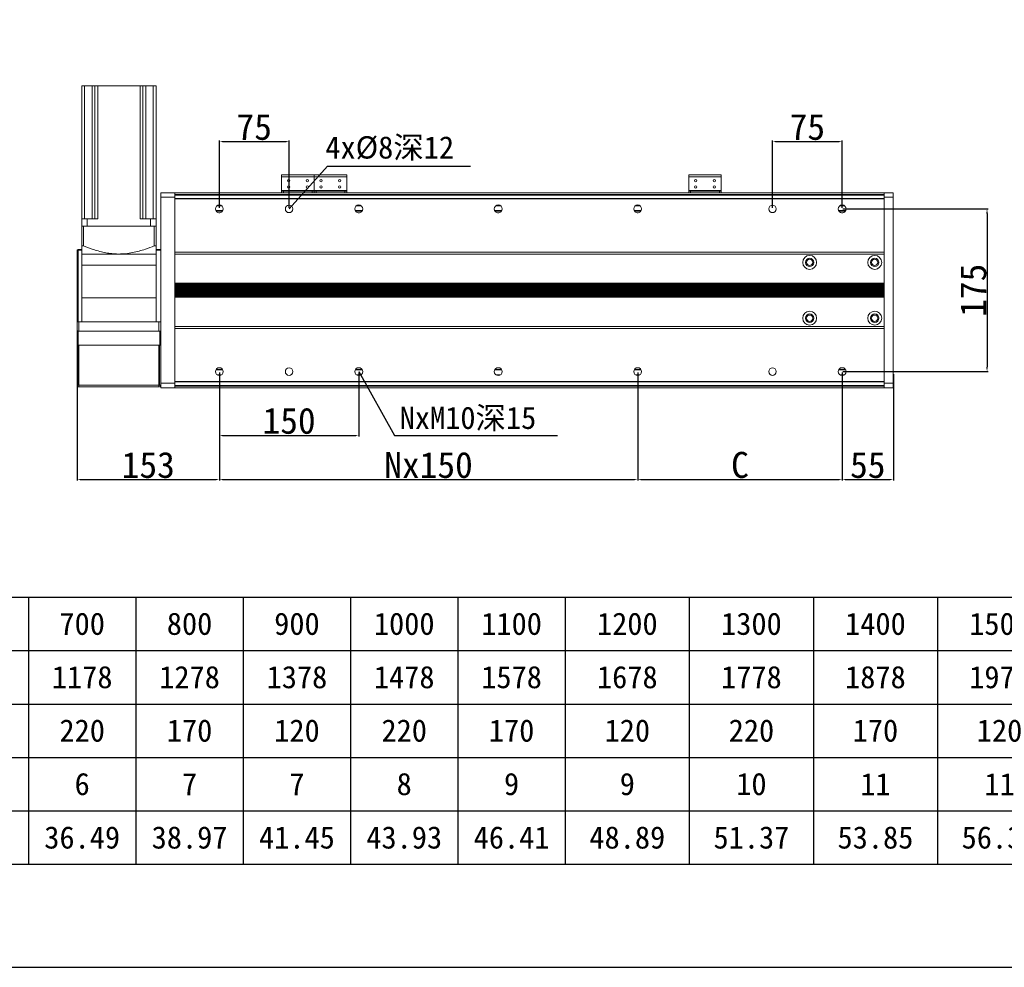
# Model space of a CAD drawing. Header units: millimetres. Extents: x -20285 to -7807, y 12313 to 17573.
# Tile 33 of 37: x -10060 to -9001, y 15454 to 16473. Entities that reach past the tile are written whole.
import ezdxf

# ---------------------------------------------------------------- set-up
doc = ezdxf.new("R2010")
doc.units = ezdxf.units.MM
doc.header["$PDSIZE"] = -1
doc.layers.add('图层3', color=7, linetype='Continuous')
doc.dimstyles.new('ISO-25', dxfattribs={"dimtxt": 2.5, "dimasz": 2.5, "dimexe": 1.25, "dimexo": 0.625, "dimtad": 1, "dimtxsty": 'Standard', "dimcen": 2.5, "dimadec": 0, "dimazin": 0, "dimtfac": 1, "dimtmove": 0, "dimatfit": 3, "dimfxl": 0, "dimarcsym": 0})

# ---------------------------------------------------------------- blocks, each defined once
blk = doc.blocks.new('*D268')
at = {"color": 0, "lineweight": -2, "transparency": 16777216}
for p, q in [((-9998, 16138.6), (-9998, 15977.2)), ((-9845, 16093.4), (-9845, 15977.2)), ((-9994.7, 15978.2), (-9848.3, 15978.2))]:
    blk.add_line(p, q, dxfattribs=at)
at = {"color": 0, "transparency": 16777216}
for points in [[(-9994.7, 15978.8), (-9994.7, 15977.7), (-9998, 15978.2)], [(-9848.3, 15978.8), (-9848.3, 15977.7), (-9845, 15978.2)]]:
    blk.add_solid(points, dxfattribs=at)
at = {"layer": 'Defpoints', "color": 0, "transparency": 16777216}
for p in [(-9998, 16139.6), (-9845, 16094.4), (-9845, 15978.2)]:
    blk.add_point(p, dxfattribs=at)
at = {"color": 0, "transparency": 16777216, "insert": (-9921.5, 15993.8), "char_height": 28, "attachment_point": 5}
blk.add_mtext('153', dxfattribs=at)
blk = doc.blocks.new('*D269')
at = {"color": 0, "lineweight": -2, "transparency": 16777216}
for p, q in [((-9695, 16093.4), (-9695, 16024.7)), ((-9845, 16054.4), (-9845, 16024.7)), ((-9841.7, 16025.7), (-9698.3, 16025.7))]:
    blk.add_line(p, q, dxfattribs=at)
at = {"color": 0, "transparency": 16777216}
for points in [[(-9841.7, 16026.3), (-9841.7, 16025.2), (-9845, 16025.7)], [(-9698.3, 16026.3), (-9698.3, 16025.2), (-9695, 16025.7)]]:
    blk.add_solid(points, dxfattribs=at)
at = {"layer": 'Defpoints', "color": 0, "transparency": 16777216}
for p in [(-9695, 16094.4), (-9845, 16055.4), (-9695, 16025.7)]:
    blk.add_point(p, dxfattribs=at)
at = {"color": 0, "transparency": 16777216, "insert": (-9770, 16041.3), "char_height": 28, "attachment_point": 5}
blk.add_mtext('150', dxfattribs=at)
blk = doc.blocks.new('*D270')
at = {"color": 0, "lineweight": -2, "transparency": 16777216}
for p, q in [((-9395, 16093.4), (-9395, 15977.2)), ((-9845, 15993), (-9845, 15977.2)), ((-9841.7, 15978.2), (-9398.3, 15978.2))]:
    blk.add_line(p, q, dxfattribs=at)
at = {"color": 0, "transparency": 16777216}
for points in [[(-9841.7, 15978.8), (-9841.7, 15977.7), (-9845, 15978.2)], [(-9398.3, 15978.8), (-9398.3, 15977.7), (-9395, 15978.2)]]:
    blk.add_solid(points, dxfattribs=at)
at = {"layer": 'Defpoints', "color": 0, "transparency": 16777216}
for p in [(-9395, 16094.4), (-9845, 15994), (-9395, 15978.2)]:
    blk.add_point(p, dxfattribs=at)
at = {"color": 0, "transparency": 16777216, "insert": (-9620, 15993.8), "char_height": 28, "attachment_point": 5}
blk.add_mtext('Nx150', dxfattribs=at)
blk = doc.blocks.new('*D271')
at = {"color": 0, "lineweight": -2, "transparency": 16777216}
for p, q in [((-9845, 16270.4), (-9845, 16343)), ((-9770, 16270.4), (-9770, 16343)), ((-9841.7, 16342), (-9773.3, 16342))]:
    blk.add_line(p, q, dxfattribs=at)
at = {"color": 0, "transparency": 16777216}
for points in [[(-9841.7, 16342.6), (-9841.7, 16341.5), (-9845, 16342)], [(-9773.3, 16342.6), (-9773.3, 16341.5), (-9770, 16342)]]:
    blk.add_solid(points, dxfattribs=at)
at = {"layer": 'Defpoints', "color": 0, "transparency": 16777216}
for p in [(-9770, 16342), (-9845, 16269.4), (-9770, 16269.4)]:
    blk.add_point(p, dxfattribs=at)
at = {"color": 0, "transparency": 16777216, "insert": (-9807.5, 16357.5), "char_height": 28, "attachment_point": 5}
blk.add_mtext('75', dxfattribs=at)
blk = doc.blocks.new('*D272')
at = {"color": 0, "lineweight": -2, "transparency": 16777216}
for p, q in [((-9395, 16093.4), (-9395, 15977.2)), ((-9175, 16093.4), (-9175, 15977.2)), ((-9391.7, 15978.2), (-9178.3, 15978.2))]:
    blk.add_line(p, q, dxfattribs=at)
at = {"color": 0, "transparency": 16777216}
for points in [[(-9391.7, 15978.8), (-9391.7, 15977.7), (-9395, 15978.2)], [(-9178.3, 15978.8), (-9178.3, 15977.7), (-9175, 15978.2)]]:
    blk.add_solid(points, dxfattribs=at)
at = {"layer": 'Defpoints', "color": 0, "transparency": 16777216}
for p in [(-9395, 16094.4), (-9175, 16094.4), (-9175, 15978.2)]:
    blk.add_point(p, dxfattribs=at)
at = {"color": 0, "transparency": 16777216, "insert": (-9285, 15993.8), "char_height": 28, "attachment_point": 5}
blk.add_mtext('C', dxfattribs=at)
blk = doc.blocks.new('*D273')
at = {"color": 0, "lineweight": -2, "transparency": 16777216}
for p, q in [((-9120, 16091.5), (-9120, 15977.2)), ((-9175, 16060), (-9175, 15977.2)), ((-9171.7, 15978.2), (-9123.3, 15978.2))]:
    blk.add_line(p, q, dxfattribs=at)
at = {"color": 0, "transparency": 16777216}
for points in [[(-9171.7, 15978.8), (-9171.7, 15977.7), (-9175, 15978.2)], [(-9123.3, 15978.8), (-9123.3, 15977.7), (-9120, 15978.2)]]:
    blk.add_solid(points, dxfattribs=at)
at = {"layer": 'Defpoints', "color": 0, "transparency": 16777216}
for p in [(-9120, 16092.5), (-9175, 16061), (-9120, 15978.2)]:
    blk.add_point(p, dxfattribs=at)
at = {"color": 0, "transparency": 16777216, "insert": (-9147.5, 15993.8), "char_height": 28, "attachment_point": 5}
blk.add_mtext('55', dxfattribs=at)
blk = doc.blocks.new('*D274')
at = {"color": 0, "lineweight": -2, "transparency": 16777216}
for p, q in [((-9250, 16270.4), (-9250, 16343)), ((-9175, 16270.4), (-9175, 16343)), ((-9246.7, 16342), (-9178.3, 16342))]:
    blk.add_line(p, q, dxfattribs=at)
at = {"color": 0, "transparency": 16777216}
for points in [[(-9246.7, 16342.6), (-9246.7, 16341.5), (-9250, 16342)], [(-9178.3, 16342.6), (-9178.3, 16341.5), (-9175, 16342)]]:
    blk.add_solid(points, dxfattribs=at)
at = {"layer": 'Defpoints', "color": 0, "transparency": 16777216}
for p in [(-9175, 16342), (-9250, 16269.4), (-9175, 16269.4)]:
    blk.add_point(p, dxfattribs=at)
at = {"color": 0, "transparency": 16777216, "insert": (-9212.5, 16357.5), "char_height": 28, "attachment_point": 5}
blk.add_mtext('75', dxfattribs=at)
blk = doc.blocks.new('*D275')
at = {"layer": 'Defpoints', "color": 0, "transparency": 16777216}
for p in [(-9175, 16269.4), (-9175, 16094.4), (-9019.2, 16094.4)]:
    blk.add_point(p, dxfattribs=at)
at = {"layer": '图层3', "color": 0, "lineweight": -2, "transparency": 16777216}
for p, q in [((-9174.4, 16269.4), (-9018, 16269.4)), ((-9019.2, 16264.4), (-9019.2, 16099.4)), ((-9174.4, 16094.4), (-9018, 16094.4))]:
    blk.add_line(p, q, dxfattribs=at)
at = {"layer": '图层3', "color": 0, "transparency": 16777216}
for points in [[(-9020.1, 16264.4), (-9018.4, 16264.4), (-9019.2, 16269.4)], [(-9020.1, 16099.4), (-9018.4, 16099.4), (-9019.2, 16094.4)]]:
    blk.add_solid(points, dxfattribs=at)
at = {"layer": '图层3', "color": 0, "transparency": 16777216, "insert": (-9033.9, 16181.9), "char_height": 28, "attachment_point": 5, "rotation": 90}
blk.add_mtext('175', dxfattribs=at)
blk = doc.blocks.new('A')
for p, q in [((-20055.7, 15851.8), (-17048.9, 15851.8)), ((-19154.4, 15851.8), (-19154.4, 15564.4)), ((-19039, 15851.8), (-19039, 15564.4)), ((-18923.5, 15851.8), (-18923.5, 15564.4)), ((-18808, 15851.8), (-18808, 15564.4)), ((-18692.5, 15851.8), (-18692.5, 15564.4)), ((-18577, 15851.8), (-18577, 15564.4)), ((-18443.6, 15851.8), (-18443.6, 15564.4)), ((-18310.1, 15851.8), (-18310.1, 15564.4)), ((-18176.6, 15851.8), (-18176.6, 15564.4)), ((-20055.7, 15794.3), (-17048.9, 15794.3)), ((-20055.7, 15736.8), (-17048.9, 15736.8)), ((-20055.7, 15679.3), (-17048.9, 15679.3)), ((-20055.7, 15621.8), (-17048.9, 15621.8)), ((-20055.7, 15564.4), (-17048.9, 15564.4))]:
    blk.add_line(p, q)
at = {"char_height": 23.989, "attachment_point": 5}
for s, insert, width in [('{\\f宋体|b0|i0|c134;700', (-19096.7, 15823), 89.977), ('{\\f宋体|b0|i0|c134;800', (-18981.2, 15823), 89.977), ('{\\f宋体|b0|i0|c134;900', (-18865.7, 15823), 89.977), ('{\\f宋体|b0|i0|c134;1000', (-18750.3, 15823), 89.977), ('{\\f宋体|b0|i0|c134;1100', (-18634.8, 15823), 89.977), ('{\\f宋体|b0|i0|c134;1200', (-18510.3, 15823), 107.969), ('{\\f宋体|b0|i0|c134;1300', (-18376.8, 15823), 107.969), ('{\\f宋体|b0|i0|c134;1400', (-18243.4, 15823), 107.969), ('{\\f宋体|b0|i0|c134;1500', (-18109.9, 15823), 107.969), ('{\\fSimSun|b0|i0|c134|p2;1178}', (-19096.7, 15765.6), 89.977), ('{\\fSimSun|b0|i0|c134|p2;1278}', (-18981.2, 15765.6), 89.977), ('{\\fSimSun|b0|i0|c134|p2;1378}', (-18865.7, 15765.6), 89.977), ('{\\fSimSun|b0|i0|c134|p2;1478}', (-18750.3, 15765.6), 89.977), ('{\\fSimSun|b0|i0|c134|p2;1578}', (-18634.8, 15765.6), 89.977), ('{\\fSimSun|b0|i0|c134|p2;1678}', (-18510.3, 15765.6), 107.969), ('{\\fSimSun|b0|i0|c134|p2;1778}', (-18376.8, 15765.6), 107.969), ('{\\fSimSun|b0|i0|c134|p2;1878}', (-18243.4, 15765.6), 107.969), ('{\\fSimSun|b0|i0|c134|p2;1978}', (-18109.9, 15765.6), 107.969), ('{\\f宋体|b0|i0|c134;220', (-19096.7, 15708.1), 89.977), ('{\\f宋体|b0|i0|c134;170', (-18981.2, 15708.1), 89.977), ('{\\f宋体|b0|i0|c134;120', (-18865.7, 15708.1), 89.977), ('{\\f宋体|b0|i0|c134;220', (-18750.3, 15708.1), 89.977), ('{\\f宋体|b0|i0|c134;170', (-18634.8, 15708.1), 89.977), ('{\\f宋体|b0|i0|c134;120', (-18510.3, 15708.1), 107.969), ('{\\f宋体|b0|i0|c134;220', (-18376.8, 15708.1), 107.969), ('{\\f宋体|b0|i0|c134;170', (-18243.4, 15708.1), 107.969), ('{\\f宋体|b0|i0|c134;120', (-18109.9, 15708.1), 107.969), ('{\\f宋体|b0|i0|c134;6', (-19096.7, 15650.6), 89.977), ('{\\f宋体|b0|i0|c134;7', (-18981.2, 15650.6), 89.977), ('{\\f宋体|b0|i0|c134;7', (-18865.7, 15650.6), 89.977), ('{\\f宋体|b0|i0|c134;8', (-18750.3, 15650.6), 89.977), ('{\\f宋体|b0|i0|c134;9', (-18634.8, 15650.6), 89.977), ('{\\f宋体|b0|i0|c134;9', (-18510.3, 15650.6), 107.969), ('{\\f宋体|b0|i0|c134;10', (-18376.8, 15650.6), 107.969), ('{\\f宋体|b0|i0|c134;11', (-18243.4, 15650.6), 107.969), ('{\\f宋体|b0|i0|c134;11', (-18109.9, 15650.6), 107.969), ('{\\f宋体|b0|i0|c134;36.49', (-19096.7, 15593.1), 89.977), ('{\\f宋体|b0|i0|c134;38.97', (-18981.2, 15593.1), 89.977), ('{\\f宋体|b0|i0|c134;41.45', (-18865.7, 15593.1), 89.977), ('{\\f宋体|b0|i0|c134;43.93', (-18750.3, 15593.1), 89.977), ('{\\f宋体|b0|i0|c134;46.41', (-18634.8, 15593.1), 89.977), ('{\\f宋体|b0|i0|c134;48.89', (-18510.3, 15593.1), 107.969), ('{\\f宋体|b0|i0|c134;51.37', (-18376.8, 15593.1), 107.969), ('{\\f宋体|b0|i0|c134;53.85', (-18243.4, 15593.1), 107.969), ('{\\f宋体|b0|i0|c134;56.33', (-18109.9, 15593.1), 107.969)]:
    blk.add_mtext(s, dxfattribs=dict(at, insert=insert, width=width))
blk = doc.blocks.new('SS')
at = {"insert": (-18837.4, 16047.8), "char_height": 23.991, "attachment_point": 1}
blk.add_mtext_dynamic_manual_height_columns('NxM10{\\fSimSun|b0|i0|c134|p2;深15}', width=394.195, gutter_width=120, heights=[0], dxfattribs=at)
blk.add_leader([(-18881.4, 16085.5), (-18842.8, 16016.8), (-18667.7, 16016.8)], dimstyle='ISO-25', override={"dimtxt": 28, "dimasz": 3.302, "dimexe": 1, "dimexo": 1, "dimgap": 1.524, "dimtad": 0, "dimtih": 1, "dimtoh": 1, "dimzin": 0, "dimadec": 2, "dimtzin": 0})
blk = doc.blocks.new('S')
at = {"insert": (-18917.4, 16338.7), "char_height": 23.991, "attachment_point": 1}
blk.add_mtext_dynamic_manual_height_columns('4x%%C8{\\fSimSun|b0|i0|c134|p2;深12}', width=328.496, gutter_width=100, heights=[0], dxfattribs=at)
blk.add_leader([(-18956.4, 16260.5), (-18915.1, 16306.5), (-18761.3, 16306.5)], dimstyle='ISO-25', override={"dimtxt": 28, "dimasz": 3.302, "dimexe": 1, "dimexo": 1, "dimgap": 1.524, "dimtad": 0, "dimtih": 1, "dimtoh": 1, "dimzin": 0, "dimadec": 2, "dimtzin": 0})

msp = doc.modelspace()

# ---------------------------------------------------------------- linework, layer by layer
at = {"color": 7, "linetype": 'Continuous', "lineweight": 15}
for p, q in [((-9993.04, 16401.879), (-9993.04, 16258.879)), ((-9993.04, 16401.879), (-9990.04, 16401.879)), ((-9990.04, 16401.879), (-9990.04, 16258.879)), ((-9990.04, 16401.879), (-9981.86, 16401.879)), ((-9981.86, 16401.879), (-9981.86, 16258.879)), ((-9981.86, 16401.879), (-9978.86, 16401.879)), ((-9978.86, 16401.879), (-9978.86, 16258.879)), ((-9978.86, 16401.879), (-9975.86, 16401.879)), ((-9975.86, 16401.879), (-9975.86, 16258.879)), ((-9975.86, 16401.879), (-9930.22, 16401.879)), ((-9930.22, 16401.879), (-9930.22, 16258.879)), ((-9930.22, 16401.879), (-9927.22, 16401.879)), ((-9927.22, 16401.879), (-9927.22, 16258.879)), ((-9927.22, 16401.879), (-9924.22, 16401.879)), ((-9924.22, 16401.879), (-9924.22, 16258.879)), ((-9924.22, 16401.879), (-9916.04, 16401.879)), ((-9916.04, 16401.879), (-9916.04, 16258.879)), ((-9916.04, 16401.879), (-9913.04, 16401.879)), ((-9913.04, 16401.879), (-9913.04, 16258.879)), ((-9743.04, 16306.017), (-9778.04, 16306.017)), ((-9778.04, 16306.017), (-9778.04, 16303.78)), ((-9776.04, 16306.017), (-9778.04, 16306.017)), ((-9743.04, 16303.78), (-9778.04, 16303.78)), ((-9778.04, 16289.115), (-9778.04, 16303.78)), ((-9776.04, 16306.017), (-9745.04, 16306.017)), ((-9743.04, 16306.017), (-9745.04, 16306.017)), ((-9743.04, 16303.78), (-9743.04, 16306.017)), ((-9708.04, 16306.017), (-9743.04, 16306.017)), ((-9741.04, 16306.017), (-9743.04, 16306.017)), ((-9743.04, 16303.78), (-9743.04, 16289.115)), ((-9708.04, 16303.78), (-9743.04, 16303.78)), ((-9741.04, 16306.017), (-9710.04, 16306.017)), ((-9708.04, 16306.017), (-9710.04, 16306.017)), ((-9708.04, 16303.78), (-9708.04, 16306.017)), ((-9708.04, 16303.78), (-9708.04, 16289.115)), ((-9305.04, 16306.017), (-9340.04, 16306.017)), ((-9340.04, 16306.017), (-9340.04, 16303.78)), ((-9338.04, 16306.017), (-9340.04, 16306.017)), ((-9305.04, 16303.78), (-9340.04, 16303.78)), ((-9340.04, 16289.115), (-9340.04, 16303.78)), ((-9338.04, 16306.017), (-9307.04, 16306.017)), ((-9305.04, 16306.017), (-9307.04, 16306.017)), ((-9305.04, 16303.78), (-9305.04, 16306.017)), ((-9305.04, 16303.78), (-9305.04, 16289.115)), ((-9908.04, 16286.879), (-9893.04, 16286.879)), ((-9908.04, 16281.879), (-9908.04, 16286.879)), ((-9893.04, 16281.879), (-9908.04, 16281.879)), ((-9908.04, 16147.879), (-9908.04, 16281.879)), ((-9893.04, 16286.879), (-9130.04, 16286.879)), ((-9893.04, 16286.879), (-9893.04, 16281.879)), ((-9893.04, 16284.879), (-9130.04, 16284.879)), ((-9893.04, 16284.586), (-9130.04, 16284.586)), ((-9893.04, 16284.232), (-9130.04, 16284.232)), ((-9893.04, 16280.379), (-9893.04, 16281.879)), ((-9893.04, 16280.525), (-9130.04, 16280.525)), ((-9893.04, 16280.379), (-9130.04, 16280.379)), ((-9893.04, 16280.379), (-9893.04, 16280.111)), ((-9130.04, 16280.111), (-9893.04, 16280.111)), ((-9893.04, 16223.02), (-9893.04, 16280.111)), ((-9778.04, 16289.115), (-9778.04, 16288.379)), ((-9778.04, 16289.115), (-9743.04, 16289.115)), ((-9778.04, 16288.379), (-9774.14, 16288.379)), ((-9778.04, 16288.379), (-9776.04, 16288.379)), ((-9778.04, 16286.879), (-9778.04, 16288.379)), ((-9745.04, 16288.379), (-9776.04, 16288.379)), ((-9776.04, 16288.379), (-9776.04, 16286.879)), ((-9774.14, 16288.379), (-9772.54, 16288.379)), ((-9770.54, 16288.379), (-9768.94, 16288.379)), ((-9768.94, 16288.379), (-9752.14, 16288.379)), ((-9752.14, 16288.379), (-9750.54, 16288.379)), ((-9748.54, 16288.379), (-9746.94, 16288.379)), ((-9746.94, 16288.379), (-9739.14, 16288.379)), ((-9745.04, 16288.379), (-9743.04, 16288.379)), ((-9745.04, 16286.879), (-9745.04, 16288.379)), ((-9743.04, 16288.379), (-9743.04, 16289.115)), ((-9743.04, 16289.115), (-9708.04, 16289.115)), ((-9743.04, 16288.379), (-9743.04, 16286.879)), ((-9743.04, 16288.379), (-9741.04, 16288.379)), ((-9710.04, 16288.379), (-9741.04, 16288.379)), ((-9741.04, 16288.379), (-9741.04, 16286.879)), ((-9739.14, 16288.379), (-9737.54, 16288.379)), ((-9735.54, 16288.379), (-9733.94, 16288.379)), ((-9733.94, 16288.379), (-9717.14, 16288.379)), ((-9717.14, 16288.379), (-9715.54, 16288.379)), ((-9713.54, 16288.379), (-9711.94, 16288.379)), ((-9711.94, 16288.379), (-9708.04, 16288.379)), ((-9710.04, 16288.379), (-9708.04, 16288.379)), ((-9710.04, 16286.879), (-9710.04, 16288.379)), ((-9708.04, 16288.379), (-9708.04, 16289.115)), ((-9708.04, 16288.379), (-9708.04, 16286.879)), ((-9340.04, 16289.115), (-9340.04, 16288.379)), ((-9340.04, 16289.115), (-9305.04, 16289.115)), ((-9340.04, 16286.879), (-9340.04, 16288.379)), ((-9340.04, 16288.379), (-9338.04, 16288.379)), ((-9340.04, 16288.379), (-9336.14, 16288.379)), ((-9338.04, 16288.379), (-9338.04, 16286.879)), ((-9307.04, 16288.379), (-9338.04, 16288.379)), ((-9336.14, 16288.379), (-9334.54, 16288.379)), ((-9332.54, 16288.379), (-9330.94, 16288.379)), ((-9330.94, 16288.379), (-9314.14, 16288.379)), ((-9314.14, 16288.379), (-9312.54, 16288.379)), ((-9310.54, 16288.379), (-9308.94, 16288.379)), ((-9308.94, 16288.379), (-9305.04, 16288.379)), ((-9307.04, 16288.379), (-9305.04, 16288.379)), ((-9307.04, 16286.879), (-9307.04, 16288.379)), ((-9305.04, 16288.379), (-9305.04, 16289.115)), ((-9305.04, 16288.379), (-9305.04, 16286.879)), ((-9130.04, 16286.879), (-9120.04, 16286.879)), ((-9130.04, 16281.879), (-9130.04, 16286.879)), ((-9120.04, 16281.879), (-9130.04, 16281.879)), ((-9130.04, 16281.879), (-9130.04, 16280.354)), ((-9130.04, 16280.354), (-9130.04, 16280.111)), ((-9130.04, 16223.02), (-9130.04, 16280.111)), ((-9120.04, 16286.879), (-9120.04, 16281.879)), ((-9120.04, 16281.879), (-9120.04, 16081.879)), ((-9993.04, 16250.879), (-9993.04, 16258.879)), ((-9987.04, 16258.879), (-9993.04, 16258.879)), ((-9987.04, 16250.879), (-9987.04, 16258.879)), ((-9975.86, 16258.879), (-9987.04, 16258.879)), ((-9919.04, 16258.879), (-9930.22, 16258.879)), ((-9919.04, 16250.879), (-9919.04, 16258.879)), ((-9913.04, 16258.879), (-9919.04, 16258.879)), ((-9913.04, 16250.879), (-9913.04, 16258.879)), ((-9993.04, 16250.879), (-9993.04, 16229.639)), ((-9993.04, 16250.879), (-9991.04, 16250.879)), ((-9991.04, 16250.879), (-9991.04, 16229.639)), ((-9991.04, 16250.879), (-9915.04, 16250.879)), ((-9919.04, 16250.879), (-9987.04, 16250.879)), ((-9915.04, 16250.879), (-9915.04, 16229.639)), ((-9915.04, 16250.879), (-9913.04, 16250.879)), ((-9913.04, 16250.879), (-9913.04, 16229.639)), ((-9991.04, 16229.639), (-9993.04, 16229.639)), ((-9913.04, 16229.639), (-9915.04, 16229.639)), ((-9997.04, 16225.879), (-9998.04, 16224.879)), ((-9998.04, 16147.879), (-9998.04, 16224.879)), ((-9997.04, 16224.879), (-9998.04, 16224.879)), ((-9997.04, 16224.879), (-9997.04, 16225.879)), ((-9997.04, 16225.879), (-9993.04, 16225.879)), ((-9997.04, 16224.879), (-9997.04, 16147.879)), ((-9993.04, 16224.879), (-9997.04, 16224.879)), ((-9993.04, 16220.879), (-9993.04, 16208.879)), ((-9993.04, 16220.879), (-9953.04, 16220.879)), ((-9953.04, 16220.879), (-9913.04, 16220.879)), ((-9913.04, 16225.879), (-9908.04, 16225.879)), ((-9908.04, 16224.879), (-9913.04, 16224.879)), ((-9913.04, 16208.879), (-9913.04, 16220.879)), ((-9893.04, 16223.02), (-9130.04, 16223.02)), ((-9893.04, 16223.02), (-9893.04, 16222.815)), ((-9893.04, 16222.815), (-9130.04, 16222.815)), ((-9893.04, 16222.815), (-9893.04, 16222.611)), ((-9893.04, 16141.147), (-9893.04, 16222.611)), ((-9893.04, 16220.879), (-9130.04, 16220.879)), ((-9130.04, 16223.02), (-9130.04, 16222.815)), ((-9130.04, 16222.815), (-9130.04, 16222.758)), ((-9130.04, 16222.758), (-9130.04, 16140.999)), ((-9993.04, 16208.879), (-9993.04, 16173.879)), ((-9913.04, 16173.879), (-9913.04, 16208.879)), ((-9893.04, 16189.379), (-9130.04, 16189.379)), ((-9893.04, 16189.162), (-9130.04, 16189.162)), ((-9893.04, 16188.596), (-9130.04, 16188.596)), ((-9893.04, 16188.379), (-9130.04, 16188.379)), ((-9893.04, 16188.162), (-9130.04, 16188.162)), ((-9893.04, 16187.596), (-9130.04, 16187.596)), ((-9893.04, 16187.379), (-9130.04, 16187.379)), ((-9893.04, 16187.162), (-9130.04, 16187.162)), ((-9893.04, 16186.596), (-9130.04, 16186.596)), ((-9893.04, 16186.379), (-9130.04, 16186.379)), ((-9893.04, 16186.162), (-9130.04, 16186.162)), ((-9893.04, 16185.596), (-9130.04, 16185.596)), ((-9893.04, 16185.379), (-9130.04, 16185.379)), ((-9893.04, 16185.162), (-9130.04, 16185.162)), ((-9893.04, 16184.596), (-9130.04, 16184.596)), ((-9893.04, 16184.379), (-9130.04, 16184.379)), ((-9893.04, 16184.162), (-9130.04, 16184.162)), ((-9993.04, 16173.879), (-9993.04, 16147.879)), ((-9913.04, 16147.879), (-9913.04, 16173.879)), ((-9893.04, 16183.596), (-9130.04, 16183.596)), ((-9893.04, 16183.379), (-9130.04, 16183.379)), ((-9893.04, 16183.162), (-9130.04, 16183.162)), ((-9893.04, 16182.596), (-9130.04, 16182.596)), ((-9893.04, 16182.379), (-9130.04, 16182.379)), ((-9893.04, 16182.162), (-9130.04, 16182.162)), ((-9893.04, 16181.596), (-9130.04, 16181.596)), ((-9893.04, 16181.379), (-9130.04, 16181.379)), ((-9893.04, 16181.162), (-9130.04, 16181.162)), ((-9893.04, 16180.596), (-9130.04, 16180.596)), ((-9893.04, 16180.379), (-9130.04, 16180.379)), ((-9893.04, 16180.162), (-9130.04, 16180.162)), ((-9893.04, 16179.596), (-9130.04, 16179.596)), ((-9893.04, 16179.379), (-9130.04, 16179.379)), ((-9893.04, 16179.162), (-9130.04, 16179.162)), ((-9893.04, 16178.596), (-9130.04, 16178.596)), ((-9893.04, 16178.379), (-9130.04, 16178.379)), ((-9893.04, 16178.162), (-9130.04, 16178.162)), ((-9893.04, 16177.596), (-9130.04, 16177.596)), ((-9893.04, 16177.379), (-9130.04, 16177.379)), ((-9893.04, 16177.162), (-9130.04, 16177.162)), ((-9893.04, 16176.596), (-9130.04, 16176.596)), ((-9893.04, 16176.379), (-9130.04, 16176.379)), ((-9893.04, 16176.162), (-9130.04, 16176.162)), ((-9893.04, 16175.596), (-9130.04, 16175.596)), ((-9893.04, 16175.379), (-9130.04, 16175.379)), ((-9893.04, 16175.162), (-9130.04, 16175.162)), ((-9893.04, 16174.596), (-9130.04, 16174.596)), ((-9893.04, 16174.379), (-9130.04, 16174.379)), ((-9998.04, 16137.879), (-9998.04, 16147.879)), ((-9998.04, 16147.879), (-9996.04, 16147.879)), ((-9996.04, 16147.879), (-9996.04, 16137.879)), ((-9910.04, 16147.879), (-9996.04, 16147.879)), ((-9910.04, 16137.879), (-9910.04, 16147.879)), ((-9910.04, 16147.879), (-9908.04, 16147.879)), ((-9908.04, 16147.879), (-9908.04, 16137.879)), ((-9893.04, 16142.879), (-9130.04, 16142.879)), ((-9998.04, 16122.879), (-9998.04, 16137.879)), ((-9998.04, 16137.879), (-9997.04, 16137.879)), ((-9997.04, 16137.879), (-9997.04, 16122.879)), ((-9997.04, 16137.879), (-9909.04, 16137.879)), ((-9909.04, 16122.879), (-9909.04, 16137.879)), ((-9909.04, 16137.879), (-9908.04, 16137.879)), ((-9908.04, 16137.879), (-9908.04, 16122.879)), ((-9893.04, 16141.147), (-9893.04, 16140.942)), ((-9893.04, 16140.942), (-9130.04, 16140.942)), ((-9893.04, 16140.942), (-9893.04, 16140.738)), ((-9130.04, 16140.738), (-9893.04, 16140.738)), ((-9893.04, 16083.647), (-9893.04, 16140.738)), ((-9130.04, 16140.999), (-9130.04, 16140.942)), ((-9130.04, 16140.942), (-9130.04, 16140.738)), ((-9130.04, 16083.647), (-9130.04, 16140.738)), ((-9998.04, 16122.879), (-9996.54, 16122.879)), ((-9998.04, 16122.879), (-9998.04, 16079.879)), ((-9997.04, 16122.879), (-9909.04, 16122.879)), ((-9996.54, 16122.879), (-9996.54, 16079.879)), ((-9996.04, 16122.879), (-9910.04, 16122.879)), ((-9996.04, 16079.879), (-9996.04, 16122.879)), ((-9910.04, 16122.879), (-9910.04, 16079.879)), ((-9908.04, 16122.879), (-9909.54, 16122.879)), ((-9909.54, 16079.879), (-9909.54, 16122.879)), ((-9908.04, 16079.879), (-9908.04, 16122.879)), ((-9996.54, 16079.879), (-9998.04, 16079.879)), ((-9996.04, 16079.879), (-9910.04, 16079.879)), ((-9996.04, 16079.379), (-9996.04, 16079.879)), ((-9996.04, 16079.379), (-9996.04, 16077.879)), ((-9910.04, 16079.879), (-9910.04, 16079.379)), ((-9910.04, 16079.379), (-9910.04, 16077.879)), ((-9909.54, 16079.879), (-9908.04, 16079.879)), ((-9908.04, 16081.879), (-9893.04, 16081.879)), ((-9908.04, 16076.879), (-9908.04, 16079.879)), ((-9893.04, 16083.647), (-9130.04, 16083.647)), ((-9893.04, 16083.647), (-9893.04, 16083.379)), ((-9893.04, 16083.379), (-9130.04, 16083.379)), ((-9893.04, 16081.879), (-9893.04, 16083.379)), ((-9893.04, 16083.232), (-9130.04, 16083.232)), ((-9893.04, 16081.879), (-9893.04, 16076.879)), ((-9893.04, 16079.525), (-9130.04, 16079.525)), ((-9893.04, 16079.172), (-9130.04, 16079.172)), ((-9893.04, 16078.879), (-9130.04, 16078.879)), ((-9130.04, 16083.647), (-9130.04, 16083.404)), ((-9130.04, 16083.404), (-9130.04, 16081.879)), ((-9130.04, 16081.879), (-9120.04, 16081.879)), ((-9130.04, 16076.879), (-9130.04, 16081.879)), ((-9120.04, 16081.879), (-9120.04, 16076.879)), ((-9910.04, 16077.879), (-9996.04, 16077.879)), ((-9893.04, 16076.879), (-9908.04, 16076.879)), ((-9893.04, 16076.879), (-9130.04, 16076.879)), ((-9120.04, 16076.879), (-9130.04, 16076.879))]:
    msp.add_line(p, q, dxfattribs=at)
at = {"color": 8, "linetype": 'Continuous', "lineweight": 15}
for p, q in [((-9847.451, 16272.879), (-9842.629, 16272.879)), ((-9697.451, 16272.879), (-9692.629, 16272.879)), ((-9547.451, 16272.879), (-9542.629, 16272.879)), ((-9397.451, 16272.879), (-9392.629, 16272.879)), ((-9177.451, 16272.879), (-9172.629, 16272.879)), ((-9848.873, 16267.543), (-9841.207, 16267.543)), ((-9848.609, 16267.072), (-9841.471, 16267.072)), ((-9845.735, 16265.186), (-9844.345, 16265.186)), ((-9698.873, 16267.543), (-9691.207, 16267.543)), ((-9698.609, 16267.072), (-9691.471, 16267.072)), ((-9695.735, 16265.186), (-9694.345, 16265.186)), ((-9548.873, 16267.543), (-9541.207, 16267.543)), ((-9548.609, 16267.072), (-9541.471, 16267.072)), ((-9545.735, 16265.186), (-9544.345, 16265.186)), ((-9398.873, 16267.543), (-9391.207, 16267.543)), ((-9398.609, 16267.072), (-9391.471, 16267.072)), ((-9395.735, 16265.186), (-9394.345, 16265.186)), ((-9178.873, 16267.543), (-9171.207, 16267.543)), ((-9178.609, 16267.072), (-9171.471, 16267.072)), ((-9175.735, 16265.186), (-9174.345, 16265.186)), ((-9913.04, 16208.879), (-9993.04, 16208.879)), ((-9913.04, 16173.879), (-9993.04, 16173.879)), ((-9848.873, 16096.215), (-9841.207, 16096.215)), ((-9848.609, 16096.686), (-9841.471, 16096.686)), ((-9847.451, 16090.879), (-9842.629, 16090.879)), ((-9845.735, 16098.572), (-9844.345, 16098.572)), ((-9698.873, 16096.215), (-9691.207, 16096.215)), ((-9698.609, 16096.686), (-9691.471, 16096.686)), ((-9697.451, 16090.879), (-9692.629, 16090.879)), ((-9695.735, 16098.572), (-9694.345, 16098.572)), ((-9548.873, 16096.215), (-9541.207, 16096.215)), ((-9548.609, 16096.686), (-9541.471, 16096.686)), ((-9547.451, 16090.879), (-9542.629, 16090.879)), ((-9545.735, 16098.572), (-9544.345, 16098.572)), ((-9398.873, 16096.215), (-9391.207, 16096.215)), ((-9398.609, 16096.686), (-9391.471, 16096.686)), ((-9397.451, 16090.879), (-9392.629, 16090.879)), ((-9395.735, 16098.572), (-9394.345, 16098.572)), ((-9178.873, 16096.215), (-9171.207, 16096.215)), ((-9178.609, 16096.686), (-9171.471, 16096.686)), ((-9177.451, 16090.879), (-9172.629, 16090.879)), ((-9175.735, 16098.572), (-9174.345, 16098.572))]:
    msp.add_line(p, q, dxfattribs=at)
msp.add_lwpolyline([(-11180.961, 15453.564), (-7807.118, 15453.564), (-7807.118, 17572.896), (-11180.961, 17572.896)], close=True)
at = {"color": 7, "linetype": 'Continuous', "lineweight": 15}
for centre, radius in [((-9770.54, 16299.779), 1.25), ((-9750.54, 16299.779), 1.25), ((-9735.54, 16299.779), 1.25), ((-9715.54, 16299.779), 1.25), ((-9332.54, 16299.779), 1.25), ((-9312.54, 16299.779), 1.25), ((-9770.54, 16293.079), 1.25), ((-9750.54, 16293.079), 1.25), ((-9735.54, 16293.079), 1.25), ((-9715.54, 16293.079), 1.25), ((-9332.54, 16293.079), 1.25), ((-9312.54, 16293.079), 1.25), ((-9845.04, 16269.379), 4.25), ((-9770.04, 16269.379), 4), ((-9695.04, 16269.379), 4.25), ((-9545.04, 16269.379), 4.25), ((-9395.04, 16269.379), 4.25), ((-9250.04, 16269.379), 4), ((-9175.04, 16269.379), 4.25), ((-9210.04, 16211.879), 7.5), ((-9210.04, 16211.879), 4.5), ((-9140.04, 16211.879), 7.5), ((-9140.04, 16211.879), 4.5), ((-9210.04, 16211.879), 3.4), ((-9140.04, 16211.879), 3.4), ((-9210.04, 16151.879), 7.5), ((-9210.04, 16151.879), 4.5), ((-9210.04, 16151.879), 3.4), ((-9140.04, 16151.879), 7.5), ((-9140.04, 16151.879), 4.5), ((-9140.04, 16151.879), 3.4), ((-9845.04, 16094.379), 4.25), ((-9770.04, 16094.379), 4), ((-9695.04, 16094.379), 4.25), ((-9545.04, 16094.379), 4.25), ((-9395.04, 16094.379), 4.25), ((-9250.04, 16094.379), 4), ((-9175.04, 16094.379), 4.25)]:
    msp.add_circle(centre, radius, dxfattribs=at)
for centre, radius, start, end in [((-9996.04, 16079.879), 2, 180, 270), ((-9996.04, 16079.879), 0.5, 180, 270), ((-9910.04, 16079.879), 2, 270, 0), ((-9910.04, 16079.879), 0.5, 270, 0)]:
    msp.add_arc(centre, radius, start, end, dxfattribs=at)
for points, knots in [([(-9993.04, 16229.639), (-9993.04, 16228.444), (-9993.04, 16226.462), (-9993.04, 16224.171), (-9993.04, 16222.548), (-9993.04, 16221.403), (-9993.04, 16220.924), (-9993.04, 16220.889), (-9993.04, 16220.879)], [0, 0, 0, 0, 0.25486587, 0.42315719, 0.59140378, 0.7628573, 0.93425119, 1, 1, 1, 1]), ([(-9953.04, 16220.879), (-9953.9, 16220.889), (-9956.955, 16220.923), (-9962.194, 16221.388), (-9968.742, 16222.509), (-9975.236, 16224.131), (-9982.717, 16226.445), (-9987.928, 16228.445), (-9991.04, 16229.639)], [0, 0, 0, 0, 0.06574919, 0.23361004, 0.40152582, 0.57330455, 0.74513489, 1, 1, 1, 1]), ([(-9915.04, 16229.639), (-9918.206, 16228.425), (-9923.606, 16226.356), (-9931.428, 16223.956), (-9938.468, 16222.269), (-9945.687, 16221.113), (-9950.589, 16220.957), (-9953.04, 16220.879)], [0, 0, 0, 0, 0.25918095, 0.4422295, 0.62521082, 0.81264171, 1, 1, 1, 1]), ([(-9913.04, 16220.879), (-9913.04, 16220.889), (-9913.04, 16220.923), (-9913.04, 16221.388), (-9913.04, 16222.509), (-9913.04, 16224.131), (-9913.04, 16226.445), (-9913.04, 16228.445), (-9913.04, 16229.639)], [0, 0, 0, 0, 0.06574862, 0.23360922, 0.40152474, 0.57330545, 0.74513485, 1, 1, 1, 1])]:
    msp.add_open_spline(points, degree=3, knots=knots, dxfattribs=at)

# ---------------------------------------------------------------- block references
for name, p in [('S', (9186.364, 8.904)), ('SS', (9186.364, 8.904)), ('A', (9104.133, 0))]:
    msp.add_blockref(name, p)

# ---------------------------------------------------------------- dimensions: what is measured, and where the dimension line sits
for base, p1, p2, picture, middle in [((-9770.04, 16342.009), (-9845.04, 16269.379), (-9770.04, 16269.379), '*D271', (-9807.54, 16357.533)), ((-9175.04, 16342.009), (-9250.04, 16269.379), (-9175.04, 16269.379), '*D274', (-9212.54, 16357.533)), ((-9845.04, 15978.241), (-9998.04, 16139.57), (-9845.04, 16094.379), '*D268', (-9921.54, 15993.765)), ((-9120.04, 15978.241), (-9175.04, 16061.046), (-9120.04, 16092.527), '*D273', (-9147.54, 15993.765))]:
    dim = msp.add_linear_dim(base=base, p1=p1, p2=p2, dimstyle='ISO-25', override={"dimtxt": 28, "dimasz": 3.302, "dimexe": 1, "dimexo": 1, "dimgap": 1.524, "dimtih": 1, "dimtoh": 1, "dimdsep": 46, "dimadec": 2, "dimtzin": 0})
    dim.commit()
    dim.dimension.update_dxf_attribs({"geometry": picture, "text_midpoint": middle})
dim = msp.add_linear_dim(base=(-9695.04, 16025.731), p1=(-9845.04, 16055.392), p2=(-9695.04, 16094.379), dimstyle='ISO-25', override={"dimtxt": 28, "dimasz": 3.302, "dimexe": 1, "dimexo": 1, "dimgap": 1.524, "dimtih": 1, "dimtoh": 1, "dimdsep": 46, "dimadec": 2, "dimtzin": 0})
dim.commit()
dim.dimension.update_dxf_attribs({"geometry": '*D269', "text_midpoint": (-9770.04, 16025.731), "dimtype": 160})
for base, p1, p2, text, override, picture, middle in [((-9395.04, 15978.241), (-9845.04, 15993.989), (-9395.04, 16094.379), 'Nx150', {"dimtxt": 28, "dimasz": 3.302, "dimexe": 1, "dimexo": 1, "dimgap": 1.524, "dimtih": 1, "dimtoh": 1, "dimdsep": 46, "dimadec": 2, "dimtzin": 0}, '*D270', (-9620.04, 15993.765)), ((-9175.04, 15978.241), (-9395.04, 16094.379), (-9175.04, 16094.379), 'C', {"dimtxt": 28, "dimasz": 3.302, "dimexe": 1, "dimexo": 1, "dimgap": 1.524, "dimtih": 1, "dimtoh": 1, "dimzin": 0, "dimadec": 2, "dimtzin": 0}, '*D272', (-9285.04, 15993.765))]:
    dim = msp.add_linear_dim(base=base, p1=p1, p2=p2, text=text, dimstyle='ISO-25', override=override)
    dim.commit()
    dim.dimension.update_dxf_attribs({"geometry": picture, "text_midpoint": middle})
at = {"layer": '图层3'}
dim = msp.add_linear_dim(base=(-9019.236, 16094.379), p1=(-9175.04, 16269.379), p2=(-9175.04, 16094.379), angle=90, dimstyle='ISO-25', override={"dimtxt": 28, "dimasz": 5}, dxfattribs=at)
dim.commit()
dim.dimension.update_dxf_attribs({"geometry": '*D275', "text_midpoint": (-9033.861, 16181.879)})

doc.saveas('drawing.dxf')
